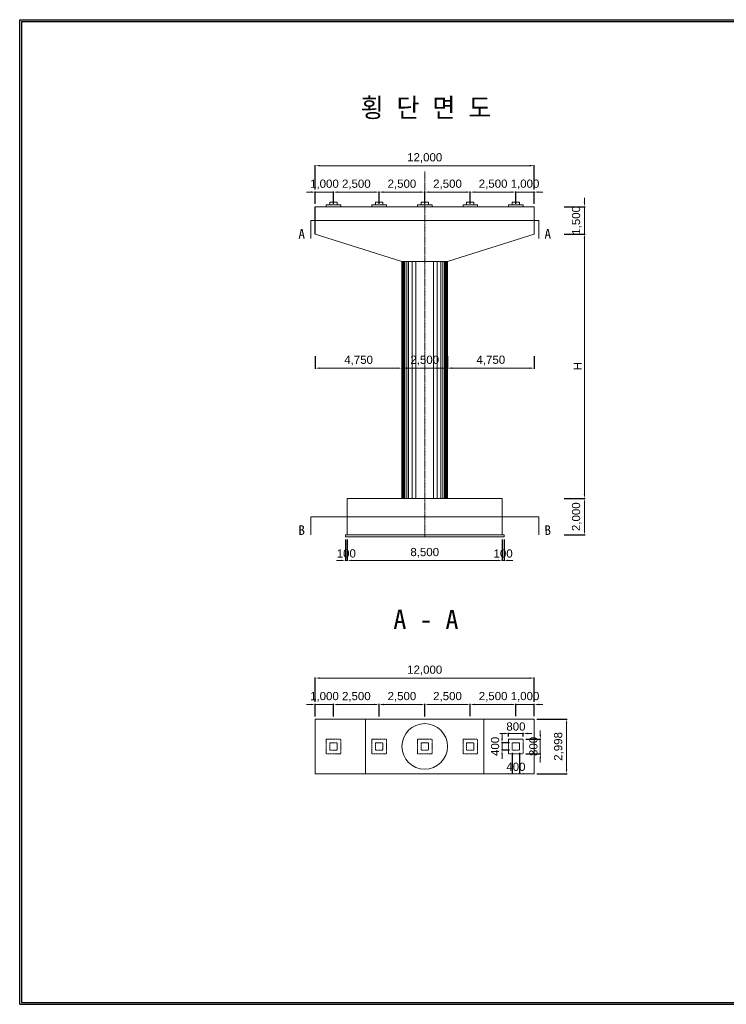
# Model space of a CAD drawing. Header units: metres. Extents: x 203254 to 280754, y 162515 to 216515.
# Tile 1 of 2: x 203254 to 242004, y 162515 to 216515. Entities that reach past the tile are written whole.
import ezdxf
from ezdxf.enums import TextEntityAlignment as Align

# ---------------------------------------------------------------- set-up
doc = ezdxf.new("R2010")
doc.units = ezdxf.units.M
doc.header["$MEASUREMENT"] = 0
doc.linetypes.add('DGN Style 3', pattern=[0.059074, 0.042196, -0.016878])
doc.layers.get('Defpoints').update_dxf_attribs({"lineweight": 0})
for name, color, linetype, lineweight in [('A-DIM01', 1, 'Continuous', 0), ('Adojoint Line', 1, 'Continuous', 0), ('Concrete', 4, 'Continuous', 0), ('Shoe', 5, 'Continuous', 0), ('Text', 3, 'Continuous', 0)]:
    doc.layers.add(name, color=color, linetype=linetype, lineweight=lineweight)
doc.styles.get("Standard").update_dxf_attribs({"font": 'txt', "height": 5})
doc.styles.add('Style-ENGINEERING', font='ENGINEERING.shx')
doc.styles.add('style2', font='arial.ttf')
doc.styles.add('돋움', font='txt')
doc.dimstyles.new('DIM01', dxfattribs={"dimtxt": 3.5, "dimasz": 0.8, "dimexe": 2, "dimexo": 10, "dimgap": 1.25, "dimtad": 1, "dimdec": 0, "dimzin": 0, "dimtxsty": '돋움', "dimcen": 0.09, "dimclrd": 1, "dimclre": 1, "dimclrt": 256, "dimadec": 0, "dimazin": 0, "dimtfac": 0.072, "dimtdec": 0, "dimtix": 1, "dimtmove": 2, "dimatfit": 3, "dimfxl": 1, "dimtolj": 1, "dimtzin": 0, "dimlwd": -1, "dimarcsym": 0})
doc.dimstyles.get("Standard").update_dxf_attribs({"dimtxt": 5, "dimasz": 0.18, "dimexe": 0.18, "dimexo": 0.0625, "dimgap": 0.09, "dimtad": 0, "dimtih": 1, "dimtoh": 1, "dimdec": 4, "dimzin": 0, "dimdsep": 46, "dimtxsty": 'Standard', "dimcen": 0.09, "dimadec": 0, "dimazin": 0, "dimtfac": 1, "dimtdec": 4, "dimtofl": 0, "dimtmove": 0, "dimatfit": 3, "dimfxl": 1, "dimtolj": 1, "dimtzin": 0, "dimarcsym": 0})

# ---------------------------------------------------------------- blocks, each defined once
blk = doc.blocks.new('TerminatorOpen_0.5')
at = {"color": 0, "linetype": 'ByBlock', "lineweight": -2}
for q in [(-1, 0.25), (-1, 0), (-1, -0.25)]:
    blk.add_line((0, 0), q, dxfattribs=at)
blk = doc.blocks.new('*D126')
at = {"layer": 'Concrete', "color": 0, "linetype": 'Continuous', "lineweight": -2}
blk.add_line((219465, 204759), (219465, 206258), dxfattribs=at)
at = {"layer": 'Defpoints', "color": 0, "linetype": 'Continuous'}
for p in [(219465, 206258), (219465, 206258), (219465, 204758)]:
    blk.add_point(p, dxfattribs=at)
at = {"layer": 'Concrete', "color": 0, "linetype": 'Continuous', "lineweight": -2, "xscale": 0.5, "yscale": 0.5, "zscale": 0.5}
for p, rotation in [((219465, 206258), 90), ((219465, 204758), 270)]:
    blk.add_blockref('TerminatorOpen_0.5', p, dxfattribs=dict(at, rotation=rotation))
at = {"layer": 'Concrete', "color": 0, "linetype": 'Continuous', "lineweight": 0, "insert": (219464, 205508), "char_height": 0.5, "attachment_point": 5, "rotation": 90, "style": 'Style-ENGINEERING'}
blk.add_mtext('1500', dxfattribs=at)
blk = doc.blocks.new('*D128')
at = {"layer": 'A-DIM01', "color": 1}
for p, q in [((219225, 207058), (218985, 207058)), ((220465, 207058), (219465, 207058)), ((220705, 207058), (220945, 207058))]:
    blk.add_line(p, q, dxfattribs=at)
at = {"layer": 'A-DIM01', "color": 1, "lineweight": -2}
for p, q in [((219465, 206408), (219465, 207088)), ((220465, 206408), (220465, 207088))]:
    blk.add_line(p, q, dxfattribs=at)
at = {"layer": 'A-DIM01', "color": 1}
for points in [[(219225, 207098), (219225, 207018), (219465, 207058)], [(220705, 207098), (220705, 207018), (220465, 207058)]]:
    blk.add_solid(points, dxfattribs=at)
at = {"layer": 'Defpoints', "color": 0}
for p in [(219465, 207058), (219465, 206258), (220465, 206258)]:
    blk.add_point(p, dxfattribs=at)
at = {"layer": 'A-DIM01', "color": 7, "insert": (219965, 207479), "char_height": 450, "attachment_point": 5, "style": 'style2'}
blk.add_mtext('\\A1;1,000', dxfattribs=at)
blk = doc.blocks.new('*D130')
at = {"layer": 'A-DIM01', "color": 1, "lineweight": -2}
for p, q in [((219465, 207208), (219465, 208539)), ((231465, 207210), (231465, 208539))]:
    blk.add_line(p, q, dxfattribs=at)
at = {"layer": 'A-DIM01', "color": 1}
blk.add_line((231225, 208509), (219705, 208509), dxfattribs=at)
for points in [[(219705, 208549), (219705, 208469), (219465, 208509)], [(231225, 208549), (231225, 208469), (231465, 208509)]]:
    blk.add_solid(points, dxfattribs=at)
at = {"layer": 'Defpoints', "color": 0}
for p in [(219465, 208509), (219465, 207058), (231465, 207060)]:
    blk.add_point(p, dxfattribs=at)
at = {"layer": 'A-DIM01', "color": 7, "insert": (225465, 208929), "char_height": 450, "attachment_point": 5, "style": 'style2'}
blk.add_mtext('\\A1;12,000', dxfattribs=at)
blk = doc.blocks.new('*D132')
at = {"layer": 'A-DIM01', "color": 1, "lineweight": -2}
for p, q in [((220465, 206408), (220465, 207089)), ((222965, 206409), (222965, 207089))]:
    blk.add_line(p, q, dxfattribs=at)
at = {"layer": 'A-DIM01', "color": 1}
blk.add_line((222725, 207059), (220705, 207059), dxfattribs=at)
for points in [[(220705, 207099), (220705, 207019), (220465, 207059)], [(222725, 207099), (222725, 207019), (222965, 207059)]]:
    blk.add_solid(points, dxfattribs=at)
at = {"layer": 'Defpoints', "color": 0}
for p in [(220465, 207059), (220465, 206258), (222965, 206259)]:
    blk.add_point(p, dxfattribs=at)
at = {"layer": 'A-DIM01', "color": 7, "insert": (221715, 207479), "char_height": 450, "attachment_point": 5, "style": 'style2'}
blk.add_mtext('\\A1;2,500', dxfattribs=at)
blk = doc.blocks.new('*D134')
at = {"layer": 'A-DIM01', "color": 1, "lineweight": -2}
for p, q in [((222965, 206409), (222965, 207089)), ((225465, 206409), (225465, 207089))]:
    blk.add_line(p, q, dxfattribs=at)
at = {"layer": 'A-DIM01', "color": 1}
blk.add_line((225225, 207059), (223205, 207059), dxfattribs=at)
for points in [[(223205, 207099), (223205, 207019), (222965, 207059)], [(225225, 207099), (225225, 207019), (225465, 207059)]]:
    blk.add_solid(points, dxfattribs=at)
at = {"layer": 'Defpoints', "color": 0}
for p in [(222965, 207059), (222965, 206259), (225465, 206259)]:
    blk.add_point(p, dxfattribs=at)
at = {"layer": 'A-DIM01', "color": 7, "insert": (224215, 207480), "char_height": 450, "attachment_point": 5, "style": 'style2'}
blk.add_mtext('\\A1;2,500', dxfattribs=at)
blk = doc.blocks.new('*D136')
at = {"layer": 'A-DIM01', "color": 1, "lineweight": -2}
for p, q in [((225465, 206409), (225465, 207090)), ((227965, 206410), (227965, 207090))]:
    blk.add_line(p, q, dxfattribs=at)
at = {"layer": 'A-DIM01', "color": 1}
blk.add_line((227725, 207060), (225705, 207060), dxfattribs=at)
for points in [[(225705, 207100), (225705, 207020), (225465, 207060)], [(227725, 207100), (227725, 207020), (227965, 207060)]]:
    blk.add_solid(points, dxfattribs=at)
at = {"layer": 'Defpoints', "color": 0}
for p in [(225465, 207060), (225465, 206259), (227965, 206260)]:
    blk.add_point(p, dxfattribs=at)
at = {"layer": 'A-DIM01', "color": 7, "insert": (226715, 207480), "char_height": 450, "attachment_point": 5, "style": 'style2'}
blk.add_mtext('\\A1;2,500', dxfattribs=at)
blk = doc.blocks.new('*D138')
at = {"layer": 'A-DIM01', "color": 1, "lineweight": -2}
for p, q in [((227965, 206410), (227965, 207090)), ((230465, 206410), (230465, 207090))]:
    blk.add_line(p, q, dxfattribs=at)
at = {"layer": 'A-DIM01', "color": 1}
blk.add_line((230225, 207060), (228205, 207060), dxfattribs=at)
for points in [[(228205, 207100), (228205, 207020), (227965, 207060)], [(230225, 207100), (230225, 207020), (230465, 207060)]]:
    blk.add_solid(points, dxfattribs=at)
at = {"layer": 'Defpoints', "color": 0}
for p in [(227965, 207060), (227965, 206260), (230465, 206260)]:
    blk.add_point(p, dxfattribs=at)
at = {"layer": 'A-DIM01', "color": 7, "insert": (229215, 207481), "char_height": 450, "attachment_point": 5, "style": 'style2'}
blk.add_mtext('\\A1;2,500', dxfattribs=at)
blk = doc.blocks.new('*D140')
at = {"layer": 'A-DIM01', "color": 1}
for p, q in [((230225, 207061), (229985, 207061)), ((231465, 207061), (230465, 207061)), ((231705, 207061), (231945, 207061))]:
    blk.add_line(p, q, dxfattribs=at)
at = {"layer": 'A-DIM01', "color": 1, "lineweight": -2}
for p, q in [((230465, 206410), (230465, 207091)), ((231465, 206411), (231465, 207091))]:
    blk.add_line(p, q, dxfattribs=at)
at = {"layer": 'A-DIM01', "color": 1}
for points in [[(230225, 207101), (230225, 207021), (230465, 207061)], [(231705, 207101), (231705, 207021), (231465, 207061)]]:
    blk.add_solid(points, dxfattribs=at)
at = {"layer": 'Defpoints', "color": 0}
for p in [(230465, 207061), (230465, 206260), (231465, 206261)]:
    blk.add_point(p, dxfattribs=at)
at = {"layer": 'A-DIM01', "color": 7, "insert": (230965, 207481), "char_height": 450, "attachment_point": 5, "style": 'style2'}
blk.add_mtext('\\A1;1,000', dxfattribs=at)
blk = doc.blocks.new('*D142')
at = {"layer": 'A-DIM01', "color": 1}
for p, q in [((234225, 206498), (234225, 206738)), ((234225, 204758), (234225, 206258)), ((234225, 204518), (234225, 204278))]:
    blk.add_line(p, q, dxfattribs=at)
at = {"layer": 'A-DIM01', "color": 1, "lineweight": -2}
for p, q in [((233106, 206258), (234255, 206258)), ((233106, 204758), (234255, 204758))]:
    blk.add_line(p, q, dxfattribs=at)
at = {"layer": 'A-DIM01', "color": 1}
for points in [[(234185, 206498), (234265, 206498), (234225, 206258)], [(234185, 204518), (234265, 204518), (234225, 204758)]]:
    blk.add_solid(points, dxfattribs=at)
at = {"layer": 'Defpoints', "color": 0}
for p in [(232956, 206258), (234225, 206258), (232956, 204758)]:
    blk.add_point(p, dxfattribs=at)
at = {"layer": 'A-DIM01', "color": 7, "insert": (233804, 205508), "char_height": 450, "attachment_point": 5, "rotation": 90, "style": 'style2'}
blk.add_mtext('\\A1;1,500', dxfattribs=at)
blk = doc.blocks.new('*D144')
at = {"layer": 'A-DIM01', "color": 1, "lineweight": -2}
for p, q in [((219465, 198053), (219465, 197373)), ((224215, 198053), (224215, 197373))]:
    blk.add_line(p, q, dxfattribs=at)
at = {"layer": 'A-DIM01', "color": 1}
blk.add_line((219705, 197403), (223975, 197403), dxfattribs=at)
for points in [[(219705, 197443), (219705, 197363), (219465, 197403)], [(223975, 197443), (223975, 197363), (224215, 197403)]]:
    blk.add_solid(points, dxfattribs=at)
at = {"layer": 'Defpoints', "color": 0}
for p in [(219465, 198203), (224215, 198203), (224215, 197403)]:
    blk.add_point(p, dxfattribs=at)
at = {"layer": 'A-DIM01', "color": 7, "insert": (221840, 197823), "char_height": 450, "attachment_point": 5, "style": 'style2'}
blk.add_mtext('\\A1;4,750', dxfattribs=at)
blk = doc.blocks.new('*D146')
at = {"layer": 'A-DIM01', "color": 1, "lineweight": -2}
for p, q in [((224215, 198053), (224215, 197373)), ((226715, 198054), (226715, 197373))]:
    blk.add_line(p, q, dxfattribs=at)
at = {"layer": 'A-DIM01', "color": 1}
blk.add_line((224455, 197403), (226475, 197403), dxfattribs=at)
for points in [[(224455, 197443), (224455, 197363), (224215, 197403)], [(226475, 197443), (226475, 197363), (226715, 197403)]]:
    blk.add_solid(points, dxfattribs=at)
at = {"layer": 'Defpoints', "color": 0}
for p in [(224215, 198203), (226715, 198204), (226715, 197403)]:
    blk.add_point(p, dxfattribs=at)
at = {"layer": 'A-DIM01', "color": 7, "insert": (225465, 197824), "char_height": 450, "attachment_point": 5, "style": 'style2'}
blk.add_mtext('\\A1;2,500', dxfattribs=at)
blk = doc.blocks.new('*D148')
at = {"layer": 'A-DIM01', "color": 1, "lineweight": -2}
for p, q in [((226715, 198054), (226715, 197374)), ((231465, 198054), (231465, 197374))]:
    blk.add_line(p, q, dxfattribs=at)
at = {"layer": 'A-DIM01', "color": 1}
blk.add_line((226955, 197404), (231225, 197404), dxfattribs=at)
for points in [[(226955, 197444), (226955, 197364), (226715, 197404)], [(231225, 197444), (231225, 197364), (231465, 197404)]]:
    blk.add_solid(points, dxfattribs=at)
at = {"layer": 'Defpoints', "color": 0}
for p in [(226715, 198204), (231465, 198204), (231465, 197404)]:
    blk.add_point(p, dxfattribs=at)
at = {"layer": 'A-DIM01', "color": 7, "insert": (229090, 197824), "char_height": 450, "attachment_point": 5, "style": 'style2'}
blk.add_mtext('\\A1;4,750', dxfattribs=at)
blk = doc.blocks.new('*D150')
at = {"layer": 'A-DIM01', "color": 1, "lineweight": -2}
for p, q in [((233574, 204758), (234255, 204758)), ((233106, 190258), (234255, 190258))]:
    blk.add_line(p, q, dxfattribs=at)
at = {"layer": 'A-DIM01', "color": 1}
blk.add_line((234225, 190498), (234225, 204518), dxfattribs=at)
for points in [[(234185, 204518), (234265, 204518), (234225, 204758)], [(234185, 190498), (234265, 190498), (234225, 190258)]]:
    blk.add_solid(points, dxfattribs=at)
at = {"layer": 'Defpoints', "color": 0}
for p in [(233424, 204758), (234225, 204758), (232956, 190258)]:
    blk.add_point(p, dxfattribs=at)
at = {"layer": 'A-DIM01', "color": 7, "insert": (233850, 197508), "char_height": 450, "attachment_point": 5, "rotation": 90, "style": 'style2'}
blk.add_mtext('\\A1;H', dxfattribs=at)
blk = doc.blocks.new('*D152')
at = {"layer": 'A-DIM01', "color": 1, "lineweight": -2}
for p, q in [((233106, 190258), (234256, 190258)), ((233106, 188258), (234256, 188258))]:
    blk.add_line(p, q, dxfattribs=at)
at = {"layer": 'A-DIM01', "color": 1}
blk.add_line((234226, 188498), (234226, 190018), dxfattribs=at)
for points in [[(234186, 190018), (234266, 190018), (234226, 190258)], [(234186, 188498), (234266, 188498), (234226, 188258)]]:
    blk.add_solid(points, dxfattribs=at)
at = {"layer": 'Defpoints', "color": 0}
for p in [(232956, 190258), (234226, 190258), (232956, 188258)]:
    blk.add_point(p, dxfattribs=at)
at = {"layer": 'A-DIM01', "color": 7, "insert": (233805, 189258), "char_height": 450, "attachment_point": 5, "rotation": 90, "style": 'style2'}
blk.add_mtext('\\A1;2,000', dxfattribs=at)
blk = doc.blocks.new('*D154')
at = {"layer": 'A-DIM01', "color": 1, "lineweight": -2}
for p, q in [((221115, 188008), (221115, 186828)), ((221215, 188008), (221215, 186828))]:
    blk.add_line(p, q, dxfattribs=at)
at = {"layer": 'A-DIM01', "color": 1}
for p, q in [((220875, 186858), (220635, 186858)), ((221115, 186858), (221215, 186858)), ((221455, 186858), (221695, 186858))]:
    blk.add_line(p, q, dxfattribs=at)
for points in [[(220875, 186898), (220875, 186818), (221115, 186858)], [(221455, 186898), (221455, 186818), (221215, 186858)]]:
    blk.add_solid(points, dxfattribs=at)
at = {"layer": 'Defpoints', "color": 0}
for p in [(221115, 188158), (221215, 188158), (221215, 186858)]:
    blk.add_point(p, dxfattribs=at)
at = {"layer": 'A-DIM01', "color": 7, "insert": (221165, 187238), "char_height": 450, "attachment_point": 5, "style": 'style2'}
blk.add_mtext('\\A1;100', dxfattribs=at)
blk = doc.blocks.new('*D156')
at = {"layer": 'A-DIM01', "color": 1, "lineweight": -2}
for p, q in [((229715, 188008), (229715, 186828)), ((229815, 188008), (229815, 186828))]:
    blk.add_line(p, q, dxfattribs=at)
at = {"layer": 'A-DIM01', "color": 1}
for p, q in [((229475, 186858), (229235, 186858)), ((229715, 186858), (229815, 186858)), ((230055, 186858), (230295, 186858))]:
    blk.add_line(p, q, dxfattribs=at)
for points in [[(229475, 186898), (229475, 186818), (229715, 186858)], [(230055, 186898), (230055, 186818), (229815, 186858)]]:
    blk.add_solid(points, dxfattribs=at)
at = {"layer": 'Defpoints', "color": 0}
for p in [(229715, 188158), (229815, 188158), (229815, 186858)]:
    blk.add_point(p, dxfattribs=at)
at = {"layer": 'A-DIM01', "color": 7, "insert": (229765, 187238), "char_height": 450, "attachment_point": 5, "style": 'style2'}
blk.add_mtext('\\A1;100', dxfattribs=at)
blk = doc.blocks.new('*D158')
at = {"layer": 'A-DIM01', "color": 1, "lineweight": -2}
for p, q in [((221215, 188008), (221215, 186828)), ((229715, 188008), (229715, 186828))]:
    blk.add_line(p, q, dxfattribs=at)
at = {"layer": 'A-DIM01', "color": 1}
blk.add_line((221455, 186858), (229475, 186858), dxfattribs=at)
for points in [[(221455, 186898), (221455, 186818), (221215, 186858)], [(229475, 186898), (229475, 186818), (229715, 186858)]]:
    blk.add_solid(points, dxfattribs=at)
at = {"layer": 'Defpoints', "color": 0}
for p in [(221215, 188158), (229715, 188158), (229715, 186858)]:
    blk.add_point(p, dxfattribs=at)
at = {"layer": 'A-DIM01', "color": 7, "insert": (225465, 187278), "char_height": 450, "attachment_point": 5, "style": 'style2'}
blk.add_mtext('\\A1;8,500', dxfattribs=at)
blk = doc.blocks.new('*D184')
at = {"layer": 'A-DIM01', "color": 1, "lineweight": -2}
for p, q in [((219465, 179107), (219465, 180438)), ((231465, 179109), (231465, 180438))]:
    blk.add_line(p, q, dxfattribs=at)
at = {"layer": 'A-DIM01', "color": 1}
blk.add_line((231225, 180408), (219705, 180408), dxfattribs=at)
for points in [[(219705, 180448), (219705, 180368), (219465, 180408)], [(231225, 180448), (231225, 180368), (231465, 180408)]]:
    blk.add_solid(points, dxfattribs=at)
at = {"layer": 'Defpoints', "color": 0}
for p in [(219465, 180408), (219465, 178957), (231465, 178959)]:
    blk.add_point(p, dxfattribs=at)
at = {"layer": 'A-DIM01', "color": 7, "insert": (225465, 180828), "char_height": 450, "attachment_point": 5, "style": 'style2'}
blk.add_mtext('\\A1;12,000', dxfattribs=at)
blk = doc.blocks.new('*D186')
at = {"layer": 'A-DIM01', "color": 1, "lineweight": -2}
for p, q in [((225465, 178308), (225465, 178989)), ((227965, 178309), (227965, 178989))]:
    blk.add_line(p, q, dxfattribs=at)
at = {"layer": 'A-DIM01', "color": 1}
blk.add_line((227725, 178959), (225705, 178959), dxfattribs=at)
for points in [[(225705, 178999), (225705, 178919), (225465, 178959)], [(227725, 178999), (227725, 178919), (227965, 178959)]]:
    blk.add_solid(points, dxfattribs=at)
at = {"layer": 'Defpoints', "color": 0}
for p in [(225465, 178959), (225465, 178158), (227965, 178159)]:
    blk.add_point(p, dxfattribs=at)
at = {"layer": 'A-DIM01', "color": 7, "insert": (226715, 179379), "char_height": 450, "attachment_point": 5, "style": 'style2'}
blk.add_mtext('\\A1;2,500', dxfattribs=at)
blk = doc.blocks.new('*D188')
at = {"layer": 'A-DIM01', "color": 1, "lineweight": -2}
for p, q in [((227965, 178309), (227965, 178989)), ((230465, 178309), (230465, 178989))]:
    blk.add_line(p, q, dxfattribs=at)
at = {"layer": 'A-DIM01', "color": 1}
blk.add_line((230225, 178959), (228205, 178959), dxfattribs=at)
for points in [[(228205, 178999), (228205, 178919), (227965, 178959)], [(230225, 178999), (230225, 178919), (230465, 178959)]]:
    blk.add_solid(points, dxfattribs=at)
at = {"layer": 'Defpoints', "color": 0}
for p in [(227965, 178959), (227965, 178159), (230465, 178159)]:
    blk.add_point(p, dxfattribs=at)
at = {"layer": 'A-DIM01', "color": 7, "insert": (229215, 179380), "char_height": 450, "attachment_point": 5, "style": 'style2'}
blk.add_mtext('\\A1;2,500', dxfattribs=at)
blk = doc.blocks.new('*D190')
at = {"layer": 'A-DIM01', "color": 1}
for p, q in [((230225, 178960), (229985, 178960)), ((231465, 178960), (230465, 178960)), ((231705, 178960), (231945, 178960))]:
    blk.add_line(p, q, dxfattribs=at)
at = {"layer": 'A-DIM01', "color": 1, "lineweight": -2}
for p, q in [((230465, 178309), (230465, 178990)), ((231465, 178310), (231465, 178990))]:
    blk.add_line(p, q, dxfattribs=at)
at = {"layer": 'A-DIM01', "color": 1}
for points in [[(230225, 179000), (230225, 178920), (230465, 178960)], [(231705, 179000), (231705, 178920), (231465, 178960)]]:
    blk.add_solid(points, dxfattribs=at)
at = {"layer": 'Defpoints', "color": 0}
for p in [(230465, 178960), (230465, 178159), (231465, 178160)]:
    blk.add_point(p, dxfattribs=at)
at = {"layer": 'A-DIM01', "color": 7, "insert": (230965, 179380), "char_height": 450, "attachment_point": 5, "style": 'style2'}
blk.add_mtext('\\A1;1,000', dxfattribs=at)
blk = doc.blocks.new('*D192')
at = {"layer": 'A-DIM01', "color": 1, "lineweight": -2}
for p, q in [((222965, 178308), (222965, 178988)), ((225465, 178308), (225465, 178988))]:
    blk.add_line(p, q, dxfattribs=at)
at = {"layer": 'A-DIM01', "color": 1}
blk.add_line((225225, 178958), (223205, 178958), dxfattribs=at)
for points in [[(223205, 178998), (223205, 178918), (222965, 178958)], [(225225, 178998), (225225, 178918), (225465, 178958)]]:
    blk.add_solid(points, dxfattribs=at)
at = {"layer": 'Defpoints', "color": 0}
for p in [(222965, 178958), (222965, 178158), (225465, 178158)]:
    blk.add_point(p, dxfattribs=at)
at = {"layer": 'A-DIM01', "color": 7, "insert": (224215, 179379), "char_height": 450, "attachment_point": 5, "style": 'style2'}
blk.add_mtext('\\A1;2,500', dxfattribs=at)
blk = doc.blocks.new('*D194')
at = {"layer": 'A-DIM01', "color": 1, "lineweight": -2}
for p, q in [((220465, 178307), (220465, 178988)), ((222965, 178308), (222965, 178988))]:
    blk.add_line(p, q, dxfattribs=at)
at = {"layer": 'A-DIM01', "color": 1}
blk.add_line((222725, 178958), (220705, 178958), dxfattribs=at)
for points in [[(220705, 178998), (220705, 178918), (220465, 178958)], [(222725, 178998), (222725, 178918), (222965, 178958)]]:
    blk.add_solid(points, dxfattribs=at)
at = {"layer": 'Defpoints', "color": 0}
for p in [(220465, 178958), (220465, 178157), (222965, 178158)]:
    blk.add_point(p, dxfattribs=at)
at = {"layer": 'A-DIM01', "color": 7, "insert": (221715, 179378), "char_height": 450, "attachment_point": 5, "style": 'style2'}
blk.add_mtext('\\A1;2,500', dxfattribs=at)
blk = doc.blocks.new('*D196')
at = {"layer": 'A-DIM01', "color": 1}
for p, q in [((219225, 178957), (218985, 178957)), ((220465, 178957), (219465, 178957)), ((220705, 178957), (220945, 178957))]:
    blk.add_line(p, q, dxfattribs=at)
at = {"layer": 'A-DIM01', "color": 1, "lineweight": -2}
for p, q in [((219465, 178307), (219465, 178987)), ((220465, 178307), (220465, 178987))]:
    blk.add_line(p, q, dxfattribs=at)
at = {"layer": 'A-DIM01', "color": 1}
for points in [[(219225, 178997), (219225, 178917), (219465, 178957)], [(220705, 178997), (220705, 178917), (220465, 178957)]]:
    blk.add_solid(points, dxfattribs=at)
at = {"layer": 'Defpoints', "color": 0}
for p in [(219465, 178957), (219465, 178157), (220465, 178157)]:
    blk.add_point(p, dxfattribs=at)
at = {"layer": 'A-DIM01', "color": 7, "insert": (219965, 179378), "char_height": 450, "attachment_point": 5, "style": 'style2'}
blk.add_mtext('\\A1;1,000', dxfattribs=at)
blk = doc.blocks.new('*D198')
at = {"layer": 'A-DIM01', "color": 1}
for p, q in [((229825, 177368), (229585, 177368)), ((230865, 177368), (230065, 177368)), ((231105, 177368), (231345, 177368))]:
    blk.add_line(p, q, dxfattribs=at)
at = {"layer": 'A-DIM01', "color": 1, "lineweight": -2}
for p, q in [((230065, 177208), (230065, 177398)), ((230865, 177208), (230865, 177398))]:
    blk.add_line(p, q, dxfattribs=at)
at = {"layer": 'A-DIM01', "color": 1}
for points in [[(229825, 177408), (229825, 177328), (230065, 177368)], [(231105, 177408), (231105, 177328), (230865, 177368)]]:
    blk.add_solid(points, dxfattribs=at)
at = {"layer": 'Defpoints', "color": 0}
for p in [(230065, 177368), (230065, 177058), (230865, 177058)]:
    blk.add_point(p, dxfattribs=at)
at = {"layer": 'A-DIM01', "color": 7, "insert": (230465, 177748), "char_height": 450, "attachment_point": 5, "style": 'style2'}
blk.add_mtext('\\A1;800', dxfattribs=at)
blk = doc.blocks.new('*D200')
at = {"layer": 'A-DIM01', "color": 1}
for p, q in [((231805, 177298), (231805, 177538)), ((231805, 176258), (231805, 177058)), ((231805, 176018), (231805, 175778))]:
    blk.add_line(p, q, dxfattribs=at)
at = {"layer": 'A-DIM01', "color": 1, "lineweight": -2}
for p, q in [((231015, 177058), (231835, 177058)), ((231015, 176258), (231835, 176258))]:
    blk.add_line(p, q, dxfattribs=at)
at = {"layer": 'A-DIM01', "color": 1}
for points in [[(231765, 177298), (231845, 177298), (231805, 177058)], [(231765, 176018), (231845, 176018), (231805, 176258)]]:
    blk.add_solid(points, dxfattribs=at)
at = {"layer": 'Defpoints', "color": 0}
for p in [(230865, 177058), (231805, 177058), (230865, 176258)]:
    blk.add_point(p, dxfattribs=at)
at = {"layer": 'A-DIM01', "color": 7, "insert": (231426, 176658), "char_height": 450, "attachment_point": 5, "rotation": 90, "style": 'style2'}
blk.add_mtext('\\A1;800', dxfattribs=at)
blk = doc.blocks.new('*D202')
at = {"layer": 'A-DIM01', "color": 1, "lineweight": -2}
for p, q in [((230265, 176308), (230265, 175128)), ((230665, 176308), (230665, 175128))]:
    blk.add_line(p, q, dxfattribs=at)
at = {"layer": 'A-DIM01', "color": 1}
for p, q in [((230025, 175158), (229785, 175158)), ((230265, 175158), (230665, 175158)), ((230905, 175158), (231145, 175158))]:
    blk.add_line(p, q, dxfattribs=at)
for points in [[(230025, 175198), (230025, 175118), (230265, 175158)], [(230905, 175198), (230905, 175118), (230665, 175158)]]:
    blk.add_solid(points, dxfattribs=at)
at = {"layer": 'Defpoints', "color": 0}
for p in [(230265, 176458), (230665, 176458), (230665, 175158)]:
    blk.add_point(p, dxfattribs=at)
at = {"layer": 'A-DIM01', "color": 7, "insert": (230465, 175538), "char_height": 450, "attachment_point": 5, "style": 'style2'}
blk.add_mtext('\\A1;400', dxfattribs=at)
blk = doc.blocks.new('*D204')
at = {"layer": 'A-DIM01', "color": 1}
for p, q in [((229705, 177098), (229705, 177338)), ((229705, 176858), (229705, 176458)), ((229705, 176218), (229705, 175978))]:
    blk.add_line(p, q, dxfattribs=at)
at = {"layer": 'A-DIM01', "color": 1, "lineweight": -2}
for p, q in [((230115, 176858), (229675, 176858)), ((230115, 176458), (229675, 176458))]:
    blk.add_line(p, q, dxfattribs=at)
at = {"layer": 'A-DIM01', "color": 1}
for points in [[(229665, 177098), (229745, 177098), (229705, 176858)], [(229665, 176218), (229745, 176218), (229705, 176458)]]:
    blk.add_solid(points, dxfattribs=at)
at = {"layer": 'Defpoints', "color": 0}
for p in [(230265, 176858), (229705, 176458), (230265, 176458)]:
    blk.add_point(p, dxfattribs=at)
at = {"layer": 'A-DIM01', "color": 7, "insert": (229325, 176658), "char_height": 450, "attachment_point": 5, "rotation": 90, "style": 'style2'}
blk.add_mtext('\\A1;400', dxfattribs=at)
blk = doc.blocks.new('*D206')
at = {"layer": 'A-DIM01', "color": 1, "lineweight": -2}
for p, q in [((231615, 178157), (233273, 178157)), ((231615, 175159), (233273, 175159))]:
    blk.add_line(p, q, dxfattribs=at)
at = {"layer": 'A-DIM01', "color": 1}
blk.add_line((233243, 175399), (233243, 177917), dxfattribs=at)
for points in [[(233203, 177917), (233283, 177917), (233243, 178157)], [(233203, 175399), (233283, 175399), (233243, 175159)]]:
    blk.add_solid(points, dxfattribs=at)
at = {"layer": 'Defpoints', "color": 0}
for p in [(231465, 178157), (233243, 178157), (231465, 175159)]:
    blk.add_point(p, dxfattribs=at)
at = {"layer": 'A-DIM01', "color": 7, "insert": (232823, 176658), "char_height": 450, "attachment_point": 5, "rotation": 90, "style": 'style2'}
blk.add_mtext('\\A1;2,998', dxfattribs=at)

msp = doc.modelspace()

# ---------------------------------------------------------------- linework, layer by layer
for p, q in [((203253.84138, 162515.13643), (203253.84138, 216515.13643)), ((203253.84138, 216515.13643), (280753.84138, 216515.13643)), ((203353.84138, 216415.13643), (203353.84138, 162615.13643)), ((203353.84138, 216415.13643), (280653.84138, 216415.13643)), ((203353.84138, 162615.13643), (280653.84138, 162615.13643)), ((203253.84138, 162515.13643), (280753.84138, 162515.13643))]:
    msp.add_line(p, q)
at = {"layer": 'Adojoint Line', "linetype": 'DGN Style 3', "lineweight": 0}
msp.add_line((225464.82879, 188158.02431), (225464.82879, 208194.7442), dxfattribs=at)
at = {"layer": 'Adojoint Line'}
for p, q in [((219214.82879, 205508.02431), (219214.82879, 204508.02431)), ((219214.82879, 205508.02431), (231714.82879, 205508.02431)), ((231714.82879, 205508.02431), (231714.82879, 204508.02431)), ((219214.82879, 189258.02431), (231714.82879, 189258.02431)), ((219214.82879, 189258.02431), (219214.82879, 188258.02431)), ((231714.82879, 189258.02431), (231714.82879, 188258.02431))]:
    msp.add_line(p, q, dxfattribs=at)
at = {"layer": 'Concrete'}
for p, q in [((220864.82879, 206258.02431), (220064.82879, 206258.02431)), ((223364.82879, 206258.02431), (222564.82879, 206258.02431)), ((225864.82879, 206258.02431), (225064.82879, 206258.02431)), ((228364.82879, 206258.02431), (227564.82879, 206258.02431)), ((230864.82879, 206258.02431), (230064.82879, 206258.02431)), ((221114.82879, 188258.02431), (221114.82879, 188158.02431)), ((229814.82879, 188258.02431), (221114.82879, 188258.02431)), ((221114.82879, 188158.02431), (229814.82879, 188158.02431)), ((229814.82879, 188158.02431), (229814.82879, 188258.02431)), ((219465.82879, 178158.02431), (231464.82879, 178157.02431)), ((219465.82879, 175158.02431), (219465.82879, 178158.02431)), ((231464.82879, 178157.02431), (231464.82879, 175159.02431)), ((231464.82879, 175159.02431), (219465.82879, 175158.02431))]:
    msp.add_line(p, q, dxfattribs=at)
at = {"layer": 'Concrete', "linetype": 'Continuous', "lineweight": 0}
for p, q in [((226674.82879, 203258.02431), (224214.82879, 203258.02431)), ((224219.82879, 203258.02431), (224219.82879, 196655.22434)), ((224224.82879, 196653.76803), (224224.82879, 203258.02431)), ((224229.82879, 203258.02431), (224229.82879, 196806.81326)), ((224229.82879, 203258.02431), (224254.82879, 203258.02431)), ((224254.82879, 201945.93568), (224254.82879, 203258.02431)), ((224279.82879, 203258.02431), (224279.82879, 196617.37662)), ((224329.82879, 190258.02431), (224329.82879, 203258.02431)), ((224379.82879, 203258.02431), (224379.82879, 195942.0067)), ((224479.82879, 190258.02431), (224479.82879, 203258.02431)), ((224579.82879, 203258.02431), (224579.82879, 196425.41325)), ((224779.82879, 190258.02431), (224779.82879, 203258.02431)), ((224979.82879, 203258.02431), (224979.82879, 196372.25192)), ((225949.82879, 203258.02431), (225949.82879, 196372.25192)), ((226149.82879, 190258.02431), (226149.82879, 203258.02431)), ((226349.82879, 203258.02431), (226349.82879, 196425.41325)), ((226449.82879, 190258.02431), (226449.82879, 203258.02431)), ((226549.82879, 203258.02431), (226549.82879, 195942.0067)), ((226599.82879, 190258.02431), (226599.82879, 203258.02431)), ((226649.82879, 203258.02431), (226649.82879, 196617.37662)), ((226699.82879, 203258.02431), (226674.82879, 203258.02431)), ((226674.82879, 201945.93568), (226674.82879, 203258.02431)), ((226699.82879, 203258.02431), (226699.82879, 196806.81326)), ((226704.82879, 196653.76803), (226704.82879, 203258.02431)), ((226709.82879, 203258.02431), (226709.82879, 196655.22434)), ((224254.82879, 199873.34254), (224254.82879, 201945.93568)), ((226674.82879, 199873.34254), (226674.82879, 201945.93568)), ((224254.82879, 195728.15626), (224254.82879, 199873.34254)), ((226674.82879, 195728.15626), (226674.82879, 199873.34254)), ((224219.82879, 196655.22434), (224219.82879, 193355.28131)), ((224224.82879, 190258.02431), (224224.82879, 196653.76803)), ((224229.82879, 196806.81326), (224229.82879, 193064.57605)), ((224279.82879, 196617.37662), (224279.82879, 190258.02431)), ((226649.82879, 196617.37662), (226649.82879, 190258.02431)), ((226699.82879, 196806.81326), (226699.82879, 193064.57605)), ((226704.82879, 190258.02431), (226704.82879, 196653.76803)), ((226709.82879, 196655.22434), (226709.82879, 193355.28131)), ((224579.82879, 196425.41325), (224579.82879, 193014.72458)), ((224979.82879, 196372.25192), (224979.82879, 190258.02431)), ((225949.82879, 196372.25192), (225949.82879, 190258.02431)), ((226349.82879, 196425.41325), (226349.82879, 193014.72458)), ((224254.82879, 192300.11555), (224254.82879, 195728.15626)), ((224379.82879, 195942.0067), (224379.82879, 190258.02431)), ((226549.82879, 195942.0067), (226549.82879, 190258.02431)), ((226674.82879, 192300.11555), (226674.82879, 195728.15626)), ((224219.82879, 193355.28131), (224219.82879, 191705.30979)), ((226709.82879, 193355.28131), (226709.82879, 191705.30979)), ((224229.82879, 193064.57605), (224229.82879, 191274.9655)), ((224579.82879, 193014.72458), (224579.82879, 190258.02431)), ((226349.82879, 193014.72458), (226349.82879, 190258.02431)), ((226699.82879, 193064.57605), (226699.82879, 191274.9655)), ((224254.82879, 190868.73399), (224254.82879, 192300.11555)), ((226674.82879, 190868.73399), (226674.82879, 192300.11555)), ((224219.82879, 191705.30979), (224219.82879, 190880.32404)), ((226709.82879, 191705.30979), (226709.82879, 190880.32404)), ((224229.82879, 191274.9655), (224229.82879, 190460.69179)), ((226699.82879, 191274.9655), (226699.82879, 190460.69179)), ((224219.82879, 190880.32404), (224219.82879, 190258.02431)), ((224254.82879, 190265.25603), (224254.82879, 190868.73399)), ((226674.82879, 190265.25603), (226674.82879, 190868.73399)), ((226709.82879, 190880.32404), (226709.82879, 190258.02431)), ((224229.82879, 190460.69179), (224229.82879, 190279.66202)), ((224229.82879, 190279.66202), (224229.82879, 190258.02431)), ((224254.82879, 190265.25603), (224254.82879, 190258.02431)), ((226674.82879, 190265.25603), (226674.82879, 190258.02431)), ((226699.82879, 190460.69179), (226699.82879, 190279.66202)), ((226699.82879, 190279.66202), (226699.82879, 190258.02431)), ((222214.82879, 178158.02431), (222214.82879, 175158.02431)), ((228714.82879, 178158.02431), (228714.82879, 175158.02431))]:
    msp.add_line(p, q, dxfattribs=at)
at = {"layer": 'Concrete', "linetype": 'DGN Style 3', "lineweight": 0}
for p, q in [((220064.99409, 176258.02431), (220064.99409, 177058.02431)), ((220064.99409, 177058.02431), (220864.99359, 177058.02431)), ((220264.99384, 176858.02431), (220664.99384, 176858.02431)), ((220264.99409, 176458.02431), (220264.99409, 176858.02431)), ((220664.99384, 176858.02431), (220664.99384, 176458.02431)), ((220864.99359, 177058.02431), (220864.99359, 176258.02431)), ((222564.99409, 176258.02431), (222564.99409, 177058.02431)), ((222564.99409, 177058.02431), (223364.99359, 177058.02431)), ((222764.99384, 176858.02431), (223164.99384, 176858.02431)), ((222764.99409, 176458.02431), (222764.99409, 176858.02431)), ((223164.99384, 176858.02431), (223164.99384, 176458.02431)), ((223364.99359, 177058.02431), (223364.99359, 176258.02431)), ((225064.99409, 176258.02431), (225064.99409, 177058.02431)), ((225064.99409, 177058.02431), (225864.99359, 177058.02431)), ((225264.99384, 176858.02431), (225664.99384, 176858.02431)), ((225264.99409, 176458.02431), (225264.99409, 176858.02431)), ((225664.99384, 176858.02431), (225664.99384, 176458.02431)), ((225864.99359, 177058.02431), (225864.99359, 176258.02431)), ((227564.99409, 176258.02431), (227564.99409, 177058.02431)), ((227564.99409, 177058.02431), (228364.99359, 177058.02431)), ((227764.99384, 176858.02431), (228164.99384, 176858.02431)), ((227764.99409, 176458.02431), (227764.99409, 176858.02431)), ((228164.99384, 176858.02431), (228164.99384, 176458.02431)), ((228364.99359, 177058.02431), (228364.99359, 176258.02431)), ((230064.82879, 176258.02431), (230064.82879, 177058.02431)), ((230064.82879, 177058.02431), (230864.8283, 177058.02431)), ((230264.82855, 176858.02431), (230664.82855, 176858.02431)), ((230264.82879, 176458.02431), (230264.82879, 176858.02431)), ((230664.82855, 176858.02431), (230664.82855, 176458.02431)), ((230864.8283, 177058.02431), (230864.8283, 176258.02431)), ((220864.99359, 176258.02431), (220064.99409, 176258.02431)), ((220664.99384, 176458.02431), (220264.99409, 176458.02431)), ((223364.99359, 176258.02431), (222564.99409, 176258.02431)), ((223164.99384, 176458.02431), (222764.99409, 176458.02431)), ((225864.99359, 176258.02431), (225064.99409, 176258.02431)), ((225664.99384, 176458.02431), (225264.99409, 176458.02431)), ((228364.99359, 176258.02431), (227564.99409, 176258.02431)), ((228164.99384, 176458.02431), (227764.99409, 176458.02431)), ((230864.8283, 176258.02431), (230064.82879, 176258.02431)), ((230664.82855, 176458.02431), (230264.82879, 176458.02431))]:
    msp.add_line(p, q, dxfattribs=at)
at = {"layer": 'Concrete', "linetype": 'Continuous', "lineweight": 0, "flags": 128}
for points in [[(219464.82879, 206258.02431), (225464.82879, 206258.02431), (231464.82879, 206258.02431), (231464.82879, 204758.02431), (226714.82879, 203258.02431), (225464.82879, 203258.02431), (224214.82879, 203258.02431), (219464.82879, 204758.02431), (219464.82879, 206258.02431)], [(224214.82879, 203258.02431), (224214.82879, 190258.02431), (225949.82879, 190258.02431)], [(224214.82879, 200802.39893), (224214.82879, 203258.02431), (224229.82879, 203258.02431)], [(226709.82879, 190258.02431), (226714.82879, 190258.02431), (226714.82879, 203258.02431), (226699.82879, 203258.02431)], [(224219.82879, 190258.02431), (224214.82879, 190258.02431), (224214.82879, 200802.39893)], [(225464.82879, 190258.02431), (221214.82879, 190258.02431), (221214.82879, 188258.02431), (229714.82879, 188258.02431), (229714.82879, 190258.02431), (224214.82879, 190258.02431)], [(224224.82879, 190258.02431), (224219.82879, 190258.02431)], [(224229.82879, 190258.02431), (224224.82879, 190258.02431)], [(224579.82879, 190258.02431), (224229.82879, 190258.02431)], [(224979.82879, 190258.02431), (224579.82879, 190258.02431)], [(225949.82879, 190258.02431), (226349.82879, 190258.02431)], [(226349.82879, 190258.02431), (226699.82879, 190258.02431)], [(226699.82879, 190258.02431), (226704.82879, 190258.02431)], [(226704.82879, 190258.02431), (226709.82879, 190258.02431)]]:
    msp.add_lwpolyline(points, dxfattribs=at)
at = {"layer": 'Concrete', "extrusion": (0, 0, -1)}
msp.add_arc((-225464.82879, 176658.02431), 1250, 0, 359.99999427, dxfattribs=at)
msp.add_arc((-225464.82879, 176658.02431), 1250, 0, 359.99999427, dxfattribs=at)
at = {"layer": 'Shoe'}
for p, q in [((220064.82879, 206258.02431), (220064.82879, 206358.02431)), ((220064.82879, 206358.02431), (220864.82879, 206358.02431)), ((220264.82879, 206358.02431), (220264.82879, 206508.02431)), ((220264.82879, 206508.02431), (220664.82879, 206508.02431)), ((220664.82879, 206508.02431), (220664.82879, 206358.02431)), ((220864.82879, 206358.02431), (220864.82879, 206258.02431)), ((222564.82879, 206258.02431), (222564.82879, 206358.02431)), ((222564.82879, 206358.02431), (223364.82879, 206358.02431)), ((222764.82879, 206358.02431), (222764.82879, 206508.02431)), ((222764.82879, 206508.02431), (223164.82879, 206508.02431)), ((223164.82879, 206508.02431), (223164.82879, 206358.02431)), ((223364.82879, 206358.02431), (223364.82879, 206258.02431)), ((225064.82879, 206258.02431), (225064.82879, 206358.02431)), ((225064.82879, 206358.02431), (225864.82879, 206358.02431)), ((225264.82879, 206358.02431), (225264.82879, 206508.02431)), ((225264.82879, 206508.02431), (225664.82879, 206508.02431)), ((225664.82879, 206508.02431), (225664.82879, 206358.02431)), ((225864.82879, 206358.02431), (225864.82879, 206258.02431)), ((227564.82879, 206258.02431), (227564.82879, 206358.02431)), ((227564.82879, 206358.02431), (228364.82879, 206358.02431)), ((227764.82879, 206358.02431), (227764.82879, 206508.02431)), ((227764.82879, 206508.02431), (228164.82879, 206508.02431)), ((228164.82879, 206508.02431), (228164.82879, 206358.02431)), ((228364.82879, 206358.02431), (228364.82879, 206258.02431)), ((230064.82879, 206258.02431), (230064.82879, 206358.02431)), ((230064.82879, 206358.02431), (230864.82879, 206358.02431)), ((230264.82879, 206358.02431), (230264.82879, 206508.02431)), ((230264.82879, 206508.02431), (230664.82879, 206508.02431)), ((230664.82879, 206508.02431), (230664.82879, 206358.02431)), ((230864.82879, 206358.02431), (230864.82879, 206258.02431))]:
    msp.add_line(p, q, dxfattribs=at)

# ---------------------------------------------------------------- texts
at = {"layer": 'Adojoint Line'}
for s, rotation, p in [('A', 359.939212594, (218718.66855, 204508.02024)), ('A', 0.060787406, (232212.38531, 204508.02172)), ('B', 359.939212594, (218718.66855, 188258.02024)), ('B', 0.060787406, (232212.38531, 188258.02172))]:
    msp.add_text(s, height=525, rotation=rotation, dxfattribs=at).set_placement(p, align=Align.CENTER)
at = {"layer": 'Text'}
for s, p in [('횡 단 면 도', (225530.45376, 211163.34213)), ('A - A', (225530.45376, 183100.89903))]:
    msp.add_text(s, height=1050, rotation=359.939212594, dxfattribs=at).set_placement(p, align=Align.CENTER)

# ---------------------------------------------------------------- dimensions: what is measured, and where the dimension line sits
at = {"layer": 'A-DIM01', "color": 1}
for base, p1, p2, angle, picture, middle in [((219465.07879, 208508.90872), (231464.82879, 207059.75661), (219465.07879, 207058.15245), 180, '*D130', (225464.95379, 208929.33846)), ((219464.95379, 207058.15245), (220464.95379, 206258.02431), (219464.95379, 206257.52431), 180, '*D128', (219964.95379, 207478.58219)), ((220464.95379, 207058.65245), (222964.95379, 206258.52431), (220464.95379, 206258.02431), 180, '*D132', (221714.95379, 207479.08219)), ((222964.95379, 207059.15245), (225464.95379, 206259.02431), (222964.95379, 206258.52431), 180, '*D134', (224214.95379, 207479.58219)), ((225464.95379, 207059.65245), (227964.95379, 206259.52431), (225464.95379, 206259.02431), 180, '*D136', (226714.95379, 207480.08219)), ((227964.95379, 207060.15245), (230464.95379, 206260.02431), (227964.95379, 206259.52431), 180, '*D138', (229214.95379, 207480.58219)), ((230464.95379, 207060.65245), (231464.95379, 206260.52431), (230464.95379, 206260.02431), 180, '*D140', (230964.95379, 207481.08219)), ((234224.54104, 206258.02431), (232956.14609, 204758.02431), (232956.14609, 206258.02431), 90, '*D142', (233804.1113, 205508.02431)), ((234225.54104, 190258.02431), (232956.14609, 188258.02431), (232956.14609, 190258.02431), 90, '*D152', (233805.1113, 189258.02431)), ((219465.07879, 180407.90872), (231464.82879, 178958.75661), (219465.07879, 178957.15245), 180, '*D184', (225464.95379, 180828.33846)), ((219464.95379, 178957.15245), (220464.95379, 178157.02431), (219464.95379, 178156.52431), 180, '*D196', (219964.95379, 179377.58219)), ((220464.95379, 178957.65245), (222964.95379, 178157.52431), (220464.95379, 178157.02431), 180, '*D194', (221714.95379, 179378.08219)), ((222964.95379, 178958.15245), (225464.95379, 178158.02431), (222964.95379, 178157.52431), 180, '*D192', (224214.95379, 179378.58219)), ((225464.95379, 178958.65245), (227964.95379, 178158.52431), (225464.95379, 178158.02431), 180, '*D186', (226714.95379, 179379.08219)), ((227964.95379, 178959.15245), (230464.95379, 178159.02431), (227964.95379, 178158.52431), 180, '*D188', (229214.95379, 179379.58219)), ((230464.95379, 178959.65245), (231464.95379, 178159.52431), (230464.95379, 178159.02431), 180, '*D190', (230964.95379, 179380.08219)), ((230064.82879, 177368.33838), (230864.8283, 177058.02431), (230064.82879, 177058.02431), 180, '*D198', (230464.82855, 177748.09622)), ((233243.38677, 178157.02431), (231464.82879, 175159.02431), (231464.82879, 178157.02431), 90, '*D206', (232822.95703, 176658.02431)), ((229704.70066, 176458.02431), (230264.82879, 176858.02406), (230264.82879, 176458.02431), 270, '*D204', (229324.94281, 176658.02419)), ((231805.33596, 177058.02431), (230864.8283, 176258.02431), (230864.8283, 177058.02431), 90, '*D200', (231425.57812, 176658.02431))]:
    dim = msp.add_linear_dim(base=base, p1=p1, p2=p2, angle=angle, dimstyle='DIM01', override={"dimscale": 30, "dimtxt": 15, "dimasz": 8, "dimexe": 1, "dimexo": 5, "dimgap": 5, "dimdsep": 46, "dimlunit": 6, "dimtxsty": 'style2', "dimclrt": 7}, dxfattribs=at)
    dim.commit()
    dim.dimension.update_dxf_attribs({"geometry": picture, "text_midpoint": middle})
dim = msp.add_linear_dim(base=(234225.04104, 204758.02431), p1=(232956.14609, 190258.02431), p2=(233424.41291, 204758.02431), angle=90, text='H', dimstyle='DIM01', override={"dimscale": 30, "dimtxt": 15, "dimasz": 8, "dimexe": 1, "dimexo": 5, "dimgap": 5, "dimdsep": 46, "dimlunit": 6, "dimtxsty": 'style2', "dimclrt": 7}, dxfattribs=at)
dim.commit()
dim.dimension.update_dxf_attribs({"geometry": '*D150', "text_midpoint": (233850.04104, 197508.02431)})
for base, p1, p2, picture, middle in [((224214.82879, 197402.83173), (219464.82879, 198202.95987), (224214.82879, 198203.45987), '*D144', (221839.82879, 197823.26147)), ((226714.82879, 197403.33173), (224214.82879, 198203.45987), (226714.82879, 198203.95987), '*D146', (225464.82879, 197823.76147)), ((231464.82879, 197403.83173), (226714.82879, 198203.95987), (231464.82879, 198204.45987), '*D148', (229089.82879, 197824.26147)), ((221214.82879, 186857.76804), (221114.82879, 188158.02431), (221214.82879, 188158.02431), '*D154', (221164.82879, 187237.52588)), ((229714.82879, 186857.76804), (221214.82879, 188158.02431), (229714.82879, 188158.02431), '*D158', (225464.82879, 187278.19778)), ((229814.82879, 186857.76804), (229714.82879, 188158.02431), (229814.82879, 188158.02431), '*D156', (229764.82879, 187237.52588)), ((230664.82855, 175157.76804), (230264.82879, 176458.02431), (230664.82855, 176458.02431), '*D202', (230464.82867, 175537.52588))]:
    dim = msp.add_linear_dim(base=base, p1=p1, p2=p2, dimstyle='DIM01', override={"dimscale": 30, "dimtxt": 15, "dimasz": 8, "dimexe": 1, "dimexo": 5, "dimgap": 5, "dimdsep": 46, "dimlunit": 6, "dimtxsty": 'style2', "dimclrt": 7}, dxfattribs=at)
    dim.commit()
    dim.dimension.update_dxf_attribs({"geometry": picture, "text_midpoint": middle})
at = {"layer": 'Concrete', "linetype": 'Continuous', "lineweight": 0}
dim = msp.add_linear_dim(base=(219464.82879, 206258.02431), p1=(219464.82879, 204758.02431), p2=(219464.82879, 206258.02431), angle=90, dimstyle='Standard', override={"dimtxt": 0.5, "dimasz": 0.5, "dimexe": 0.25, "dimexo": 0.25, "dimgap": 0.25, "dimtad": 1, "dimtih": 0, "dimtoh": 0, "dimzin": 11, "dimtxsty": 'Style-ENGINEERING', "dimblk": 'TerminatorOpen_0.5', "dimatfit": 1, "dimfrac": 2, "dimtolj": 0, "dimtzin": 11}, dxfattribs=at)
dim.commit()
dim.dimension.update_dxf_attribs({"geometry": '*D126', "text_midpoint": (219464.32681, 205508.02431)})

doc.saveas('drawing.dxf')
